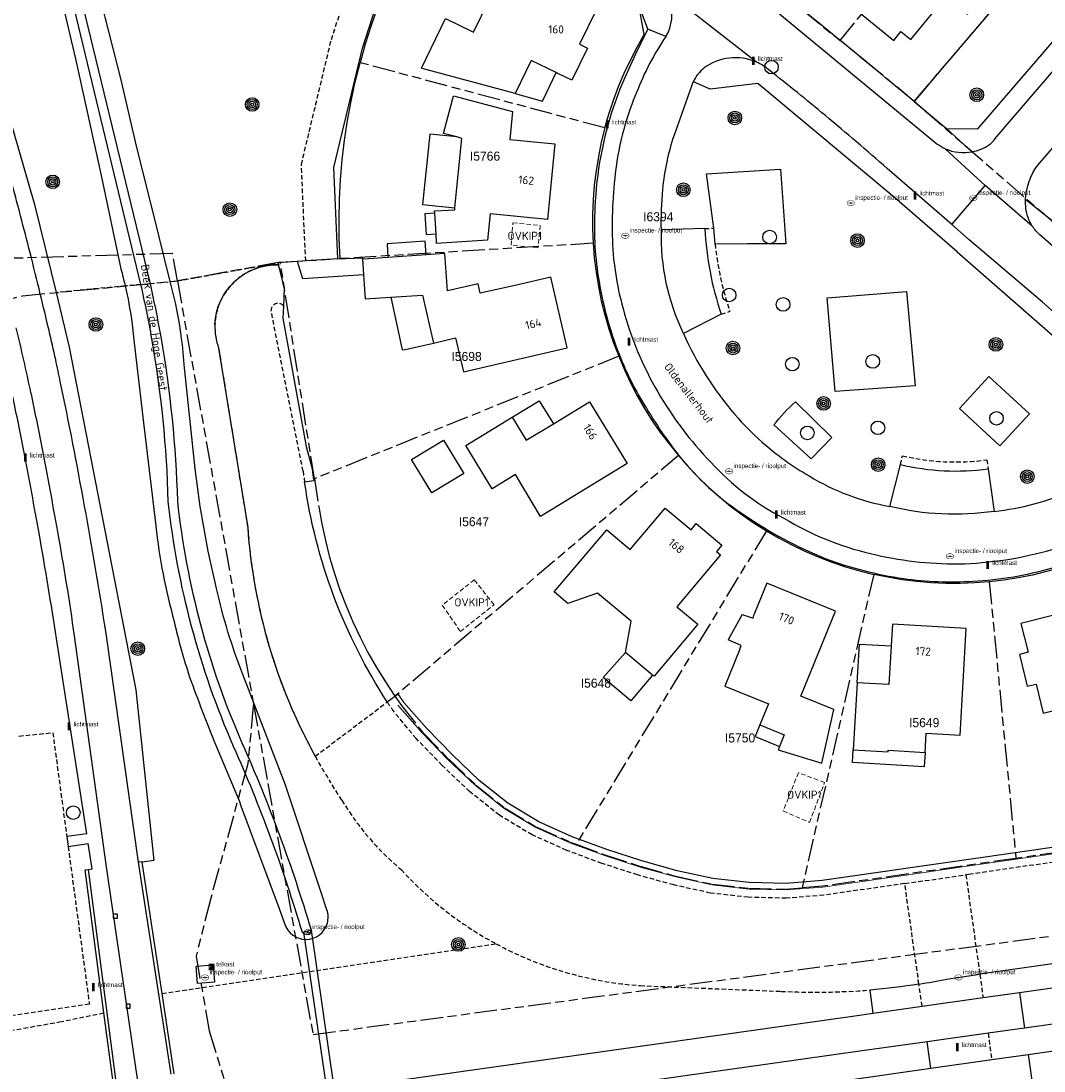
# Model space of a CAD drawing. Extents: x 168491 to 169507, y 481494 to 482503.
# Tile 58 of 108: x 169019 to 169132, y 481586 to 481702. Entities that reach past the tile are written whole.
import ezdxf
from ezdxf.enums import TextEntityAlignment as Align

# ---------------------------------------------------------------- set-up
doc = ezdxf.new("R2010")
doc.units = 0
doc.header["$LTSCALE"] = 0.5
doc.linetypes.add('KAD', pattern=[12, 5, -1, 2, -1, 2, -1])
doc.linetypes.add('STIPPELFIJN', pattern=[1.5, 1, -0.5])
doc.layers.get('0').update_dxf_attribs({"linetype": 'CONTINUOUS'})
for name, color, linetype in [('G01', 3, 'KAD'), ('G_BTD', 3, 'CONTINUOUS'), ('G_GBIP1', 7, 'CONTINUOUS'), ('G_KWDUPM1', 7, 'CONTINUOUS'), ('G_OWG', 7, 'CONTINUOUS'), ('G_OWT', 7, 'CONTINUOUS'), ('G_PNDMV', 1, 'CONTINUOUS'), ('G_PSHD', 1, 'CONTINUOUS'), ('G_WGD', 2, 'CONTINUOUS'), ('G_WTD', 4, 'CONTINUOUS'), ('L_TALUD', 7, 'CONTINUOUS'), ('LSHD', 7, 'CONTINUOUS'), ('NAR', 7, 'CONTINUOUS'), ('ORL', 7, 'CONTINUOUS'), ('OVKIP1', 7, 'CONTINUOUS'), ('PKST', 7, 'CONTINUOUS'), ('PPAL', 7, 'CONTINUOUS'), ('PPUT', 7, 'CONTINUOUS'), ('PSTM', 170, 'CONTINUOUS'), ('PVGO', 7, 'CONTINUOUS'), ('Q23', 4, 'CONTINUOUS'), ('Z01', 2, 'CONTINUOUS')]:
    doc.layers.add(name, color=color, linetype=linetype)
doc.layers.add('OBWVM', color=7, linetype='CONTINUOUS', lineweight=70)
doc.layers.add('PND', color=8, linetype='CONTINUOUS', lineweight=25)
doc.styles.add('ISO', font='isocpeur.ttf', dxfattribs={"height": 1})

# ---------------------------------------------------------------- blocks, each defined once
blk = doc.blocks.new('BOOM')
at = {"color": 0}
for radius in [0.75, 0.55, 0.35, 0.15]:
    blk.add_circle((0, 0), radius, dxfattribs=at)
blk = doc.blocks.new('KUNSTOBJ')
at = {"color": 0}
blk.add_circle((0, 0), 0.75, dxfattribs=at)
at = {"color": 0, "flags": 2}
blk.add_attdef('KUNSTOBJECT', (1.45, 0), '', height=1, dxfattribs=at)
blk = doc.blocks.new('PAAL')
at = {"linetype": 'ByBlock', "lineweight": -2}
h = blk.add_hatch(color=0, dxfattribs=at)
h.dxf.hatch_style = 1
h.paths.add_polyline_path([(0.15, 0.8), (-0.15, 0.8), (-0.15, -0.1), (0, -0.1, -0.414214), (-0.1, 0, -1), (0.1, 0, -0.414214), (0, -0.1), (0.15, -0.1)])
at = {"linetype": 'ByBlock', "lineweight": -2, "true_color": 0x681648}
h = blk.add_hatch(color=219, dxfattribs=at)
h.dxf.hatch_style = 1
h.paths.add_polyline_path([(-0.1, 0, 1), (0.1, 0, 1)])
at = {"color": 0, "linetype": 'ByBlock', "lineweight": -2}
blk.add_attdef('PAAL', (0.5, 0.35), '', height=0.5, dxfattribs=at)
blk = doc.blocks.new('ZITBANK')
at = {"color": 0, "linetype": 'Continuous'}
blk.add_circle((0, 0), 0.75, dxfattribs=at)
at = {"color": 0, "flags": 2}
blk.add_attdef('ZITBANK', (1.241258, 0.364682), '', height=1, dxfattribs=at)
blk = doc.blocks.new('SPEELOBJ')
at = {"color": 0, "linetype": 'Continuous'}
blk.add_circle((0, 0), 0.75, dxfattribs=at)
at = {"color": 0, "flags": 2}
blk.add_attdef('SPEELOBJECT', (1.45, 0), '', height=1, dxfattribs=at)
blk = doc.blocks.new('put')
at = {"linetype": 'ByBlock', "lineweight": -2}
h = blk.add_hatch(color=0, dxfattribs=at)
h.dxf.hatch_style = 1
edge = h.paths.add_edge_path()
edge.add_spline(control_points=[(0.44, 0), (0.44, 0.04), (0.43, 0.09), (0.36, 0.2), (0.28, 0.26), (0.09, 0.32), (-0.02, 0.33), (-0.22, 0.29), (-0.31, 0.24), (-0.42, 0.12), (-0.44, 0.06), (-0.44, -0.06), (-0.42, -0.12), (-0.33, -0.22), (-0.28, -0.26), (-0.1, -0.33), (0.04, -0.33), (0.27, -0.27), (0.37, -0.2), (0.43, -0.08), (0.44, -0.04), (0.44, 0)], knot_values=[0, 0, 0, 0, 0.380029, 0.380029, 1.118666, 1.118666, 1.857303, 1.857303, 2.59594, 2.59594, 3.13294, 3.13294, 3.66994, 3.66994, 4.20694, 4.20694, 5.079565, 5.079565, 5.952189, 5.952189, 6.283185, 6.283185, 6.283185, 6.283185], degree=3, periodic=0)
edge = h.paths.add_edge_path(flags=16)
edge.add_ellipse((0, 0), major_axis=(0.392, 0), ratio=0.689655, start_angle=0, end_angle=360)
h = blk.add_hatch(color=0, dxfattribs=at)
h.dxf.hatch_style = 1
h.paths.add_polyline_path([(-0.1, 0, -0.096396), (-0.09, 0.04), (-0.25, 0.04, 1), (-0.25, -0.04), (-0.09, -0.04, -0.096396)])
at = {"linetype": 'ByBlock', "lineweight": -2, "true_color": 0x681648}
h = blk.add_hatch(color=219, dxfattribs=at)
h.dxf.hatch_style = 1
h.paths.add_polyline_path([(0.1, 0, 1), (-0.1, 0, 1)])
at = {"linetype": 'ByBlock', "lineweight": -2}
h = blk.add_hatch(color=0, dxfattribs=at)
h.dxf.hatch_style = 1
h.paths.add_polyline_path([(0.25, 0.04), (0.09, 0.04, -0.096396), (0.1, 0, -0.096396), (0.09, -0.04), (0.25, -0.04, 1)])
at = {"color": 0, "linetype": 'ByBlock', "lineweight": -2}
blk.add_attdef('PUT', (0.5, 0.35), '', height=0.5, dxfattribs=at)
blk = doc.blocks.new('KAST')
at = {"linetype": 'ByBlock', "lineweight": -2}
h = blk.add_hatch(color=0, dxfattribs=at)
h.dxf.hatch_style = 1
h.paths.add_polyline_path([(0.34, 0.65), (-0.34, 0.65), (-0.34, 0.55), (0.34, 0.55)])
h = blk.add_hatch(color=0, dxfattribs=at)
h.dxf.hatch_style = 1
edge = h.paths.add_edge_path()
edge.add_line((0.34, 0.47), (-0.34, 0.47))
edge.add_line((-0.34, 0.47), (-0.34, -0.1))
edge.add_line((-0.34, -0.1), (0, -0.1))
edge.add_arc((0, 0), 0.1, 180, 270, ccw=False)
edge.add_arc((0, 0), 0.1, 0, 180, ccw=False)
edge.add_arc((0, 0), 0.1, -90, 0, ccw=False)
edge.add_line((0, -0.1), (0.34, -0.1))
edge.add_line((0.34, -0.1), (0.34, 0.47))
edge = h.paths.add_edge_path(flags=16)
edge.add_arc((-0.2, 0.31), 0.0607, 0, 360)
at = {"linetype": 'ByBlock', "lineweight": -2, "true_color": 0x681648}
h = blk.add_hatch(color=219, dxfattribs=at)
h.dxf.hatch_style = 1
h.paths.add_polyline_path([(-0.1, 0, 1), (0.1, 0, 1)])
at = {"color": 0, "linetype": 'ByBlock', "lineweight": -2}
blk.add_attdef('KAST', (0.5, 0.35), '', height=0.5, dxfattribs=at)
blk = doc.blocks.new('Q23')
for p, q in [((0.22, 0.22), (-0.23, 0.22)), ((-0.23, 0.22), (-0.23, -0.23)), ((0.22, -0.23), (0.22, 0.22)), ((-0.23, -0.23), (0.22, -0.23))]:
    blk.add_line(p, q)

msp = doc.modelspace()

# ---------------------------------------------------------------- linework, layer by layer
at = {"layer": 'G01'}
for p, q in [((169109.752, 481699.421), (169126.333, 481719.587)), ((169117.937, 481692.672), (169134.796, 481712.387)), ((169083.751, 481689.743), (169056.721, 481696.953)), ((169134.594, 481678.203), (169117.937, 481692.672)), ((169082.472, 481677.003), (169054.522, 481675.31)), ((169047.905, 481674.909), (169054.522, 481675.31)), ((169047.905, 481674.909), (169036.529, 481672.846)), ((169051.672, 481651.006), (169047.905, 481674.909)), ((169036.529, 481672.846), (169044.94, 481626.148)), ((169085.301, 481664.526), (169051.672, 481651.006)), ((169091.912, 481653.56), (169060.574, 481626.98)), ((169101.626, 481645.246), (169080.594, 481610.634)), ((169113.474, 481640.438), (169105.567, 481605.816)), ((169126.248, 481639.62), (169129.195, 481609.064)), ((169152.16, 481612.36), (169129.195, 481609.064))]:
    msp.add_line(p, q, dxfattribs=at)
for points in [[(169036.529, 481672.846), (169035.984, 481675.874), (169035.972, 481675.874), (169015.916, 481675.273), (169014.772, 481676.099), (169013.628, 481679.083), (169001.372, 481762.559), (169000, 481764.1421)], [(169083.751, 481689.743), (169084.197, 481691.285), (169084.705, 481692.808), (169085.272, 481694.31), (169085.9, 481695.787), (169086.585, 481697.239), (169087.329, 481698.662), (169088.128, 481700.054), (169087.161, 481705.275), (169080.752, 481710.227), (169074.3, 481715.122), (169067.805, 481719.961), (169066.554, 481718.224), (169065.358, 481716.447), (169064.22, 481714.634), (169063.14, 481712.785), (169062.12, 481710.902), (169061.16, 481708.988), (169060.262, 481707.045), (169059.426, 481705.074), (169058.653, 481703.077), (169057.944, 481701.056), (169057.3, 481699.014), (169056.721, 481696.953)], [(169101.453, 481706.114), (169105.611, 481702.778), (169109.752, 481699.421)], [(169117.937, 481692.672), (169113.853, 481696.057), (169109.752, 481699.421)], [(169054.522, 481675.31), (169054.424, 481677.493), (169054.397, 481679.677), (169054.442, 481681.862), (169054.556, 481684.044), (169054.742, 481686.221), (169054.998, 481688.391), (169055.324, 481690.551), (169055.721, 481692.7), (169056.186, 481694.835), (169056.721, 481696.953)], [(169083.751, 481689.743), (169083.369, 481688.182), (169083.05, 481686.607), (169082.794, 481685.02), (169082.601, 481683.424), (169082.473, 481681.822), (169082.408, 481680.216), (169082.408, 481678.609), (169082.472, 481677.003)], [(169082.472, 481677.003), (169082.599, 481675.402), (169082.792, 481673.807), (169083.051, 481672.222), (169083.374, 481670.648), (169083.761, 481669.089), (169084.212, 481667.548), (169084.725, 481666.026), (169085.301, 481664.526)], [(169016.388, 481670.416), (169019.41, 481671.207), (169036.514, 481672.845), (169036.529, 481672.846)], [(169085.301, 481664.526), (169085.924, 481663.044), (169086.608, 481661.589), (169087.352, 481660.164), (169088.153, 481658.77), (169089.012, 481657.41), (169089.925, 481656.087), (169090.893, 481654.803), (169091.912, 481653.56)], [(169091.912, 481653.56), (169092.97, 481652.353), (169094.077, 481651.19), (169095.23, 481650.073), (169096.428, 481649.005), (169097.669, 481647.986), (169098.95, 481647.019), (169100.27, 481646.105), (169101.626, 481645.246)], [(169051.672, 481651.006), (169052.161, 481647.886), (169052.489, 481646.021), (169052.888, 481644.169), (169053.356, 481642.334), (169053.894, 481640.517), (169054.5, 481638.723), (169055.174, 481636.953), (169055.914, 481635.209), (169056.72, 481633.495), (169057.59, 481631.813), (169058.523, 481630.164), (169059.518, 481628.553), (169060.574, 481626.98)], [(169101.626, 481645.246), (169103.013, 481644.439), (169104.432, 481643.688), (169105.881, 481642.996), (169107.355, 481642.362), (169108.855, 481641.789), (169110.376, 481641.277), (169111.916, 481640.826), (169113.474, 481640.438)], [(169138.637, 481642.869), (169137.155, 481642.244), (169135.65, 481641.68), (169134.122, 481641.178), (169132.575, 481640.738), (169131.012, 481640.362), (169129.434, 481640.05), (169127.846, 481639.802), (169126.248, 481639.62)], [(169126.248, 481639.62), (169124.646, 481639.497), (169123.04, 481639.439), (169121.433, 481639.445), (169119.828, 481639.515), (169118.227, 481639.65), (169116.633, 481639.849), (169115.047, 481640.112), (169113.474, 481640.438)], [(169060.574, 481626.98), (169061.281, 481625.964), (169063.651, 481622.988), (169066.496, 481620.048), (169069.487, 481617.207), (169072.68, 481614.653), (169076.182, 481612.557), (169079.933, 481610.878), (169080.594, 481610.634)], [(169044.94, 481626.148), (169044.915, 481625.889), (169044.313, 481619.519), (169040.182, 481604.543), (169038.593, 481598.261), (169040.053, 481590.009), (169042.912, 481580.676), (169041.958, 481576.615), (169037.699, 481548.882), (169042.844, 481528.693), (169044.432, 481522.027), (169045.003, 481516.886), (169044.176, 481503.177), (169039.029, 481500.516), (169038.8572, 481500)], [(169044.94, 481626.148), (169046.523, 481617.357), (169051.519, 481589.618), (169150.653, 481602.828)], [(169080.594, 481610.634), (169083.773, 481609.462), (169087.68, 481608.195), (169091.615, 481607.101), (169095.608, 481606.224), (169099.683, 481605.768), (169103.778, 481605.674), (169105.567, 481605.816)], [(169129.195, 481609.064), (169107.855, 481605.997), (169105.567, 481605.816)]]:
    msp.add_lwpolyline(points, dxfattribs=at)
at = {"layer": 'G_BTD', "linetype": 'Continuous', "lineweight": 25, "transparency": 33554687}
for points in [[(169151.953, 481732.452), (169148.77, 481728.766), (169121.074, 481696.371), (169117.937, 481692.672)], [(169054.265, 481675.291), (169053.815, 481685.368), (169056.975, 481698.539), (169058.51, 481703.23), (169062.302, 481711.349), (169065.564, 481716.399)], [(169095.808, 481678.681), (169095, 481684.661), (169103.158, 481685.187), (169103.765, 481676.956)], [(169095.946, 481676.917), (169095.808, 481678.681)], [(169103.765, 481676.956), (169099.521, 481676.935), (169095.946, 481676.917)], [(169049.823, 481674.998), (169047.674, 481674.856)], [(169047.674, 481674.856), (169047.69, 481674.64)], [(169048.349, 481672.094), (169048.019, 481673.367), (169047.69, 481674.64)], [(169048.349, 481672.094), (169048.253, 481670.079)], [(169109.211, 481660.641), (169108.334, 481670.985), (169117.107, 481671.687)], [(169117.107, 481671.687), (169118.072, 481661.254), (169109.211, 481660.641)], [(169048.253, 481670.079), (169048.19, 481668.732)], [(169048.19, 481668.732), (169050.748, 481654.576), (169051.418, 481652.089)], [(169126.21, 481662.307), (169130.697, 481658.168), (169127.426, 481654.622), (169122.939, 481658.761), (169126.21, 481662.307)], [(169104.825, 481659.501), (169108.86, 481655.556)], [(169108.86, 481655.556), (169106.58, 481653.189), (169102.456, 481656.959)], [(169050.587, 481650.657), (169051.602, 481650.801)], [(169059.73, 481626.345), (169060.925, 481627.244)], [(169172.895, 481615.965), (169123.973, 481608.943), (169107.786, 481606.617), (169103.76, 481606.298), (169099.725, 481606.39), (169095.71, 481606.839), (169091.766, 481607.706), (169087.859, 481608.792), (169083.977, 481610.051), (169080.168, 481611.455), (169076.47, 481613.11), (169073.036, 481615.166), (169069.897, 481617.677), (169066.935, 481620.491), (169064.11, 481623.409), (169061.561, 481626.3)], [(169040.632, 481595.402), (169038.737, 481595.259), (169038.594, 481597.165), (169040.492, 481597.307), (169040.632, 481595.402)]]:
    msp.add_lwpolyline(points, dxfattribs=at)
at = {"layer": 'G_BTD', "linetype": 'STIPPELFIJN', "lineweight": -3, "transparency": 33554687}
for points in [[(169050.709, 481675.056), (169050.233, 481685.711), (169053.544, 481699.51), (169055.191, 481704.543), (169059.177, 481713.077), (169064.97, 481722.045)], [(169094.809, 481678.629), (169095.808, 481678.681)], [(169035.737, 481672.769), (169036.514, 481672.845), (169047.674, 481674.856)], [(169030.763, 481672.294), (169023.123, 481671.562)], [(169050.43, 481651.84), (169046.881, 481669.596)], [(169096.633, 481669.171), (169097.579, 481669.494)], [(169041.09, 481665.439), (169044.306, 481645.607)], [(169116.422, 481652.574), (169116.655, 481653.547)], [(169125.98, 481653.088), (169126.118, 481652.098)], [(169051.762, 481620.351), (169059.73, 481626.345)], [(169116.912, 481606.29), (169107.966, 481605.004), (169103.806, 481604.674), (169099.616, 481604.77), (169095.445, 481605.237), (169091.374, 481606.131), (169087.392, 481607.238), (169083.446, 481608.518), (169079.555, 481609.952), (169075.72, 481611.669), (169072.109, 481613.83), (169068.829, 481616.453), (169065.793, 481619.338), (169062.915, 481622.311), (169060.327, 481625.447)], [(169019.029, 481622.581), (169022.765, 481622.954), (169024.311, 481611.477)], [(169054.714, 481615.499), (169053.382, 481617.595)], [(169315.802, 481603.172), (169311.584, 481603.778), (169310.719, 481603.953), (169294.064, 481608.286), (169284.689, 481610.732), (169278.522, 481612.507), (169258.312, 481615.328), (169250.191, 481616.224), (169246.119, 481616.54), (169233.866, 481617.237), (169221.581, 481617.539), (169217.485, 481617.537), (169209.328, 481617.377), (169201.18, 481617.038), (169193.029, 481616.57), (169184.929, 481615.914), (169180.906, 481615.476), (169124.204, 481607.338), (169123.657, 481607.259)], [(169024.459, 481610.376), (169026.804, 481592.964), (169003.196, 481589.432)], [(169116.912, 481606.29), (169123.657, 481607.259)], [(169123.657, 481607.259), (169125.2, 481596.266)], [(169118.474, 481595.179), (169116.912, 481606.29)], [(169034.84, 481594.155), (169071.761, 481599.625)], [(169087.671, 481595.012), (169103.236, 481594.383)], [(169000, 481589.6924), (169003.285, 481587.439), (169023.504, 481591.005), (169028.413, 481592.008)]]:
    msp.add_lwpolyline(points, dxfattribs=at)
for points in [[(169097.579, 481669.494, -0.05615593), (169095.946, 481676.917)], [(169040.686, 481667.989, -0.41076529), (169047.69, 481674.64)], [(169046.881, 481669.596, -0.71951011), (169048.253, 481670.079)], [(169040.686, 481667.989, 0.09488133), (169041.09, 481665.439)], [(169116.655, 481653.547, 0.09319154), (169125.98, 481653.088)], [(169050.587, 481650.657, -0.00592499), (169050.43, 481651.84)], [(169044.306, 481645.607, 0.1095124), (169051.762, 481620.351)], [(169060.327, 481625.447, -0.00488815), (169059.73, 481626.345)], [(169053.382, 481617.595, -0.01319539), (169051.762, 481620.351)], [(169061.253, 481607.832, -0.08461523), (169054.714, 481615.499)], [(169071.761, 481599.625, -0.08500806), (169061.253, 481607.832)], [(169071.761, 481599.625, 0.10604849), (169087.671, 481595.012)], [(169103.236, 481594.383, 0.03204194), (169113.067, 481594.53)]]:
    msp.add_lwpolyline(points, format="xyb", dxfattribs=at)
at = {"layer": 'G_BTD', "linetype": 'Continuous', "lineweight": 25, "transparency": 33554687}
for points in [[(169102.456, 481656.959, -0.04540214), (169104.825, 481659.501)], [(169051.418, 481652.089, 0.00456522), (169051.602, 481650.801)], [(169059.73, 481626.345, -0.1096136), (169050.587, 481650.657)], [(169061.561, 481626.3, -0.00633513), (169060.925, 481627.244)]]:
    msp.add_lwpolyline(points, format="xyb", dxfattribs=at)
at = {"layer": 'G_GBIP1', "linetype": 'Continuous', "lineweight": 25, "transparency": 33554687}
for points in [[(169073.858, 481693.561), (169076.872, 481692.702), (169078.393, 481695.855)], [(169067.396, 481688.746), (169064.41, 481689.044), (169063.633, 481681.277), (169067.197, 481680.921)], [(169064.972, 481680.343), (169063.866, 481680.276), (169064.006, 481677.973), (169065.112, 481678.04)], [(169064.005, 481675.724), (169063.905, 481677.239), (169059.704, 481676.96), (169059.805, 481675.444)], [(169054.265, 481675.291), (169050.709, 481675.056)], [(169054.265, 481675.291), (169056.966, 481675.412), (169056.984, 481675.257)], [(169050.709, 481675.056), (169049.823, 481674.998)], [(169057.099, 481673.535), (169050.385, 481673.088), (169049.823, 481674.998)], [(169060.118, 481671.055), (169061.383, 481665.221), (169061.695, 481665.288), (169064.821, 481665.989)], [(169111.646, 481628.464), (169111.898, 481632.743), (169115.402, 481632.537)], [(169089.035, 481629.319), (169086.636, 481626.477), (169083.59, 481629.047), (169086.052, 481631.825)], [(169100.897, 481623.802), (169100.374, 481622.516), (169103.07, 481621.421)], [(169119.146, 481620.781), (169119.051, 481619.18), (169111.128, 481619.651), (169111.212, 481621.061)]]:
    msp.add_lwpolyline(points, dxfattribs=at)
at = {"layer": 'G_KWDUPM1', "linetype": 'Continuous', "lineweight": 25, "transparency": 33554687}
msp.add_lwpolyline([(169050.46, 481600.933), (169056.891, 481557.315), (169057.655, 481557.44), (169051.352, 481601.147), (169050.46, 481600.933)], dxfattribs=at)
at = {"layer": 'G_OWG', "linetype": 'Continuous', "lineweight": 25, "transparency": 33554687}
for points in [[(169180.543, 481604.134), (169125.2, 481596.266)], [(169121.539, 481595.746), (169125.2, 481596.266)], [(169113.431, 481591.969), (169113.067, 481594.53)], [(169119.776, 481585.883), (169119.365, 481588.813)]]:
    msp.add_lwpolyline(points, dxfattribs=at)
for points in [[(169118.474, 481595.179, -0.02052187), (169113.067, 481594.53)], [(169118.474, 481595.179, 0.01208084), (169121.539, 481595.746)]]:
    msp.add_lwpolyline(points, format="xyb", dxfattribs=at)
at = {"layer": 'G_OWG', "linetype": 'STIPPELFIJN', "lineweight": -3, "transparency": 33554687}
for points in [[(169118.814, 481592.734), (169118.474, 481595.179)], [(169125.2, 481596.266), (169125.561, 481593.693)], [(169126.113, 481589.76), (169126.523, 481586.841)]]:
    msp.add_lwpolyline(points, dxfattribs=at)
at = {"layer": 'G_OWT', "linetype": 'Continuous', "lineweight": 25, "transparency": 33554687}
for points in [[(169035.737, 481672.769), (169035.737, 481672.771), (169034.505, 481677.704), (169031.923, 481688.074), (169030.296, 481695.193), (169026.796, 481708.944)], [(169022.686, 481707.811), (169023.576, 481704.598), (169025.257, 481697.386), (169028.117, 481684.49), (169030.293, 481674.173)], [(169036.361, 481670.269), (169035.737, 481672.769)], [(169031.497, 481668.372), (169031.77, 481666.028), (169032.8, 481657.177), (169034.151, 481645.79)], [(169038.503, 481652.093), (169037.294, 481663.602)], [(169053.06, 481603.383), (169052.418, 481605.311), (169048.431, 481617.284), (169043.757, 481629.386)], [(169040.75, 481621.635), (169043.39, 481615.334), (169043.554, 481614.891), (169047.762, 481603.523), (169048.375, 481601.868)]]:
    msp.add_lwpolyline(points, dxfattribs=at)
for points in [[(169030.293, 481674.173, -0.00964191), (169030.763, 481672.294)], [(169030.763, 481672.294, -0.02044515), (169031.497, 481668.372)], [(169036.906, 481667.158, 0.01514955), (169036.361, 481670.269)], [(169037.294, 481663.602, 0.01685631), (169036.906, 481667.158)], [(169040.86, 481638.894, -0.0312804), (169038.503, 481652.093)], [(169034.151, 481645.79, 0.03905944), (169036.169, 481635.246)], [(169043.757, 481629.386, -0.03943288), (169040.86, 481638.894)], [(169036.169, 481635.246, 0.02352656), (169037.888, 481629.088)], [(169037.888, 481629.088, 0.00963142), (169040.75, 481621.635)], [(169053.102, 481601.923, 0.1520472), (169053.06, 481603.383)], [(169048.375, 481601.868, 0.74952346), (169053.102, 481601.923)]]:
    msp.add_lwpolyline(points, format="xyb", dxfattribs=at)
at = {"layer": 'G_OWT', "linetype": 'STIPPELFIJN', "lineweight": -3, "transparency": 33554687}
for points in [[(169032.504, 481672.452), (169030.763, 481672.294)], [(169033.507, 481672.55), (169035.737, 481672.769)]]:
    msp.add_lwpolyline(points, dxfattribs=at)
at = {"layer": 'G_PNDMV', "linetype": 'Continuous', "lineweight": 25, "transparency": 33554687}
for points in [[(169112.13, 481702.313), (169115.703, 481699.409), (169116.485, 481700.391), (169117.565, 481699.513), (169121.441, 481704.262), (169123.847, 481702.309), (169128.935, 481708.573), (169126.396, 481710.658), (169124.365, 481708.186), (169119.927, 481711.796)], [(169063.506, 481696.339), (169066.158, 481701.817), (169069.252, 481700.315), (169070.983, 481703.867), (169071.849, 481703.434), (169073.74, 481707.295), (169075.027, 481706.671), (169075.679, 481708.022), (169082.213, 481704.817), (169081.549, 481703.466), (169082.837, 481702.844), (169080.97, 481699.003), (169081.848, 481698.565), (169080.132, 481695.016), (169078.503, 481695.802), (169078.393, 481695.855)], [(169078.393, 481695.855), (169075.608, 481697.198), (169073.858, 481693.561)], [(169073.858, 481693.561), (169063.59, 481696.3), (169063.506, 481696.339)], [(169067.396, 481688.746), (169065.923, 481689.137), (169067.027, 481693.293), (169073.562, 481691.557), (169073.283, 481688.471), (169078.25, 481687.995), (169077.42, 481679.626), (169071.101, 481680.253), (169070.812, 481677.339), (169065.175, 481676.997), (169065.112, 481678.04)], [(169067.197, 481680.921), (169067.959, 481688.596), (169067.396, 481688.746)], [(169064.972, 481680.343), (169064.957, 481680.584), (169067.177, 481680.718)], [(169065.112, 481678.04), (169064.972, 481680.343)], [(169067.177, 481680.718), (169067.197, 481680.921)], [(169057.081, 481675.263), (169056.984, 481675.257)], [(169056.984, 481675.257), (169057.099, 481673.535)], [(169059.805, 481675.444), (169057.081, 481675.263)], [(169064.005, 481675.724), (169059.805, 481675.444)], [(169064.821, 481665.989), (169067.276, 481666.555), (169068.139, 481662.813), (169079.608, 481665.456), (169077.814, 481673.246), (169073.99, 481672.382), (169070.001, 481671.481), (169069.753, 481672.523), (169066.385, 481671.754), (169066.099, 481675.863), (169064.005, 481675.724)], [(169057.099, 481673.535), (169057.276, 481670.866), (169060.118, 481671.055)], [(169060.118, 481671.055), (169063.602, 481671.287), (169064.821, 481665.989)], [(169078.081, 481657.068), (169082.084, 481659.502), (169086.239, 481652.678), (169076.67, 481646.841)], [(169076.67, 481646.841), (169073.88, 481651.455), (169071.321, 481649.89), (169068.4, 481654.668), (169073.518, 481657.796)], [(169073.518, 481657.796), (169075.082, 481655.245), (169078.081, 481657.068)], [(169065.94, 481655.272), (169068.178, 481651.586), (169064.643, 481649.441), (169062.406, 481653.128), (169065.94, 481655.272)], [(169082.953, 481638.369), (169079.686, 481637.217), (169078.165, 481638.501), (169083.969, 481645.372), (169086.565, 481643.186), (169090.431, 481647.765), (169093.29, 481645.348), (169093.868, 481646.041), (169096.675, 481643.667), (169096.094, 481642.98), (169096.55, 481642.597), (169091.726, 481636.854), (169094.023, 481634.924), (169089.2, 481629.181), (169089.035, 481629.319)], [(169103.07, 481621.421), (169103.034, 481621.331), (169102.922, 481621.056), (169107.725, 481619.581), (169109.078, 481625.503), (169105.436, 481626.998), (169109.257, 481636.386), (169101.672, 481639.477), (169100.278, 481636.052)], [(169086.052, 481631.825), (169086.659, 481635.257), (169082.953, 481638.369)], [(169098.934, 481635.988), (169097.379, 481633.212)], [(169098.934, 481635.988), (169100.155, 481635.585), (169100.278, 481636.052)], [(169137.746, 481633.878), (169137.015, 481636.835), (169129.74, 481635.015), (169130.535, 481631.831), (169129.574, 481631.593), (169130.444, 481628.079), (169131.415, 481628.319), (169132.208, 481625.116), (169135.78, 481626)], [(169119.146, 481620.781), (169119.271, 481622.892), (169123.015, 481622.672), (169123.708, 481634.446), (169115.543, 481634.939), (169115.403, 481632.559), (169115.402, 481632.537)], [(169098.695, 481632.167), (169098.847, 481632.584), (169097.379, 481633.212)], [(169115.402, 481632.537), (169115.15, 481628.258), (169111.646, 481628.464)], [(169089.035, 481629.319), (169086.052, 481631.825)], [(169098.695, 481632.167), (169097.042, 481628.1), (169101.85, 481626.145), (169100.897, 481623.802)], [(169111.646, 481628.464), (169111.212, 481621.061)], [(169100.897, 481623.802), (169103.592, 481622.705), (169103.07, 481621.421)], [(169111.212, 481621.061), (169115.062, 481620.833), (169115.073, 481621.023), (169119.146, 481620.781)]]:
    msp.add_lwpolyline(points, dxfattribs=at)
at = {"layer": 'G_PSHD', "linetype": 'Continuous', "lineweight": 25, "transparency": 33554687}
for points in [[(169032.627, 481608.639), (169032.617, 481608.705), (169032.252, 481608.654)], [(169035.83, 481585.232), (169032.252, 481608.654)], [(169034.84, 481594.155), (169032.627, 481608.639)], [(169028.413, 481592.008), (169026.334, 481607.806), (169026.7, 481607.855)], [(169029.785, 481584.408), (169026.7, 481607.855)], [(169036.195, 481585.282), (169034.84, 481594.155)], [(169029.42, 481584.359), (169028.413, 481592.008)]]:
    msp.add_lwpolyline(points, dxfattribs=at)
at = {"layer": 'G_WGD', "lineweight": -3, "transparency": 33554687}
for points in [[(169120.46, 481687.971), (169101.604, 481703.538), (169082.991, 481717.963), (169068.911, 481728.419)], [(169126.907, 481688.566), (169157.055, 481723.745)], [(169100.517, 481697.015), (169090.37, 481704.972)], [(169090.509, 481699.842), (169088.534, 481700.65)], [(169124.36, 481687.113), (169123.535, 481687.802), (169121.502, 481689.683)], [(169125.786, 481683.385), (169121.364, 481687.454)], [(169122.094, 481679.066), (169114.976, 481685.261)], [(169122.094, 481679.066), (169125.786, 481683.385)], [(169130.994, 481678.911), (169125.786, 481683.385)], [(169143.356, 481660.522), (169132.144, 481670.498), (169124.029, 481677.383), (169122.094, 481679.066)], [(169152.989, 481659.043), (169139.13, 481671.519), (169131.849, 481677.941)], [(169032.113, 481584.726), (169028.709, 481608.133), (169025.167, 481633.644)], [(169032.252, 481608.654), (169028.618, 481634.148)], [(169129.579, 481594.264), (169130.139, 481590.325)], [(169130.553, 481587.413), (169131.108, 481583.511)]]:
    msp.add_lwpolyline(points, dxfattribs=at)
at = {"layer": 'G_WGD', "linetype": 'Continuous', "lineweight": 25, "transparency": 33554687}
for points in [[(169121.502, 481689.683), (169124.972, 481689.647), (169145.004, 481712.948), (169155.52, 481725.205)], [(169088.534, 481700.65), (169086.732, 481705.426), (169081.622, 481709.381), (169076.34, 481713.431), (169067.796, 481719.854)], [(169013.94, 481704.82), (169020.757, 481681.296), (169023.123, 481671.562)], [(169088.534, 481700.65), (169088.372, 481700.382), (169087.132, 481697.834), (169085.859, 481695.059)], [(169091.446, 481689.001), (169093.385, 481694.38)], [(169122.68, 481676.048), (169115.818, 481682.031), (169100.656, 481694.664), (169095.418, 481694.03), (169093.548, 481694.846)], [(169117.937, 481692.672), (169121.502, 481689.683)], [(169131.626, 481685.649), (169134.583, 481689.092)], [(169133.238, 481679.453), (169130.262, 481681.835)], [(169094.809, 481678.629), (169090.017, 481678.478)], [(169122.68, 481676.048), (169132.376, 481667.593), (169141.603, 481659.494)], [(169023.123, 481671.562), (169024.592, 481665.519), (169031.941, 481627.684), (169033.939, 481608.839), (169032.627, 481608.639)], [(169096.633, 481669.171), (169092.456, 481667.045)], [(169115.256, 481647.938), (169116.422, 481652.574)], [(169126.118, 481652.098), (169126.775, 481647.4)], [(169026.512, 481611.774), (169023.157, 481633.365)], [(169026.512, 481611.774), (169024.311, 481611.477)], [(169024.311, 481611.477), (169024.459, 481610.376)], [(169024.459, 481610.376), (169026.676, 481610.72)], [(169026.7, 481607.855), (169027.11, 481607.926), (169026.676, 481610.72)], [(169129.579, 481594.264), (169180.908, 481601.562)], [(169180.024, 481597.326), (169130.139, 481590.325)], [(169125.561, 481593.693), (169129.579, 481594.264)], [(169130.553, 481587.413), (169180.491, 481594.502)], [(169118.814, 481592.734), (169125.561, 481593.693)], [(169036.832, 481581.15), (169111.647, 481591.715), (169113.431, 481591.969)], [(169113.431, 481591.969), (169118.814, 481592.734)], [(169126.113, 481589.76), (169119.365, 481588.813)], [(169130.139, 481590.325), (169126.113, 481589.76)], [(169119.365, 481588.813), (169112.2, 481587.808), (169037.384, 481577.24)], [(169126.523, 481586.841), (169130.553, 481587.413)], [(169037.802, 481574.281), (169100.771, 481583.185), (169119.776, 481585.883)], [(169119.776, 481585.883), (169126.523, 481586.841)]]:
    msp.add_lwpolyline(points, dxfattribs=at)
for points in [[(169117.937, 481692.672, 0.00541851), (169101.453, 481706.114)], [(169085.859, 481695.059, 0.05700478), (169083.316, 481686.656)], [(169093.385, 481694.38, -0.03269265), (169093.548, 481694.846)], [(169090.179, 481682.966, -0.05514779), (169091.446, 481689.001)], [(169083.316, 481686.656, 0.03458258), (169082.673, 481680.957)], [(169130.262, 481681.835, -0.15460998), (169131.626, 481685.649)], [(169090.017, 481678.478, -0.03209201), (169090.179, 481682.966)], [(169082.673, 481680.957, 0.05413148), (169083.036, 481673.328)], [(169094.809, 481678.629, 0.06934922), (169096.633, 481669.171)], [(169083.036, 481673.328, 0.05406676), (169085.335, 481664.766)], [(169092.456, 481667.045, 0.07319812), (169098.125, 481658.105)], [(169085.335, 481664.766, 0.04826069), (169088.354, 481658.785)], [(169019.562, 481654.079, 0.00547068), (169018.337, 481660.085)], [(169088.354, 481658.785, 0.03294656), (169092.518, 481652.84)], [(169098.125, 481658.105, 0.03366895), (169101.153, 481655.044)], [(169101.153, 481655.044, 0.05012498), (169106.354, 481651.305)], [(169021.28, 481644.821, 0.00345767), (169019.562, 481654.079)], [(169092.518, 481652.84, 0.07205794), (169099.197, 481646.986)], [(169116.422, 481652.574, 0.09323241), (169126.118, 481652.098)], [(169106.354, 481651.305, 0.09333833), (169115.256, 481647.938)], [(169126.775, 481647.4, 0.0761773), (169135.464, 481649.702)], [(169099.197, 481646.986, 0.05468126), (169108.1, 481642.207)], [(169023.157, 481633.365, 0.00708068), (169021.28, 481644.821)], [(169108.1, 481642.207, 0.05600361), (169116.776, 481639.985)], [(169124.428, 481639.695, 0.05967003), (169133.36, 481641.206)], [(169116.776, 481639.985, 0.05410504), (169124.428, 481639.695)]]:
    msp.add_lwpolyline(points, format="xyb", dxfattribs=at)
at = {"layer": 'G_WGD', "lineweight": -3, "transparency": 33554687}
for points in [[(169090.509, 481699.842, 0.29103075), (169090.37, 481704.972)], [(169090.509, 481699.842, 0.05767336), (169087.271, 481693.667)], [(169100.517, 481697.015, 0.26960128), (169094.753, 481696.369)], [(169094.753, 481696.369, 0.13341291), (169093.548, 481694.846)], [(169101.899, 481696.155, 0.07059232), (169100.517, 481697.015)], [(169108.14, 481691.102, 0.00655414), (169101.899, 481696.155)], [(169087.271, 481693.667, 0.05756626), (169085.128, 481686.281)], [(169114.976, 481685.261, 0.00655028), (169108.14, 481691.102)], [(169121.364, 481687.454, -0.05157194), (169120.46, 481687.971)], [(169126.163, 481687.837, 0.09300474), (169126.907, 481688.566)], [(169121.364, 481687.454, 0.15253615), (169124.36, 481687.113)], [(169124.36, 481687.113, 0.09767774), (169126.163, 481687.837)], [(169085.128, 481686.281, 0.04237573), (169084.591, 481677.856)], [(169020.255, 481675.952, 0.00405626), (169018.118, 481684.109)], [(169130.296, 481680.864, -0.0370658), (169130.262, 481681.835)], [(169130.994, 481678.911, -0.11789709), (169130.296, 481680.864)], [(169131.849, 481677.941, -0.07289802), (169130.994, 481678.911)], [(169084.591, 481677.856, 0.06337638), (169085.774, 481669.793)], [(169092.456, 481667.045, -0.11868279), (169090.017, 481678.478)], [(169021.386, 481671.396, 0.0023769), (169020.255, 481675.952)], [(169022.351, 481667.366, 0.00175517), (169021.386, 481671.396)], [(169085.774, 481669.793, 0.06528667), (169089.607, 481660.589)], [(169020.353, 481660.52, 0.00545859), (169018.732, 481667.671)], [(169023.09, 481664.119, 0.00400645), (169022.351, 481667.366)], [(169023.598, 481661.745, 0.0025891), (169023.09, 481664.119)], [(169028.618, 481634.148, 0.01283135), (169023.598, 481661.745)], [(169021.587, 481654.469, 0.00530372), (169020.353, 481660.52)], [(169089.607, 481660.589, 0.05976954), (169095.467, 481652.829)], [(169023.31, 481645.183, 0.00355136), (169021.587, 481654.469)], [(169095.467, 481652.829, 0.08919236), (169103.561, 481646.639)], [(169126.775, 481647.4, -0.0977532), (169115.256, 481647.938)], [(169103.561, 481646.639, 0.07936729), (169113.134, 481642.739)], [(169025.167, 481633.644, 0.0099729), (169023.31, 481645.183)], [(169113.134, 481642.739, 0.06143273), (169122.852, 481641.6)], [(169122.852, 481641.6, 0.06495015), (169133.213, 481643.191)]]:
    msp.add_lwpolyline(points, format="xyb", dxfattribs=at)
at = {"layer": 'G_WTD', "linetype": 'Continuous', "lineweight": 25, "transparency": 33554687}
for points in [[(169032.504, 481672.452), (169023.913, 481708.109)], [(169024.83, 481708.368), (169033.477, 481672.681), (169033.505, 481672.557), (169033.507, 481672.55)]]:
    msp.add_lwpolyline(points, dxfattribs=at)
for points in [[(169033.715, 481666.456, 0.01253593), (169032.504, 481672.452)], [(169033.507, 481672.55, -0.01193576), (169034.693, 481666.671)], [(169035.528, 481648.465, 0.0370729), (169033.715, 481666.456)], [(169034.693, 481666.671, -0.03694042), (169036.527, 481648.533)], [(169036.527, 481648.533, 0.07586815), (169043.656, 481621.845)], [(169042.742, 481621.441, -0.07600365), (169035.528, 481648.465)], [(169043.656, 481621.845, -0.03250731), (169051.302, 481601.179)], [(169050.344, 481600.894, 0.03242288), (169042.742, 481621.441)], [(169051.302, 481601.179, -0.74230858), (169050.344, 481600.894)]]:
    msp.add_lwpolyline(points, format="xyb", dxfattribs=at)
at = {"layer": 'L_TALUD', "linetype": 'Continuous', "transparency": 33554687}
for points in [[(169040.686, 481667.989, -0.41076529), (169047.69, 481674.64)], [(169040.686, 481667.989, 0.09488133), (169041.09, 481665.439)], [(169044.306, 481645.607, 0.1095124), (169051.762, 481620.351)]]:
    msp.add_lwpolyline(points, format="xyb", dxfattribs=at)
msp.add_lwpolyline([(169041.09, 481665.439), (169044.306, 481645.607)], dxfattribs=at)
at = {"layer": 'LSHD', "linetype": 'Continuous', "lineweight": 13, "transparency": 33554687}
for points in [[(169088.534, 481700.65), (169086.732, 481705.426), (169081.622, 481709.381), (169076.34, 481713.431), (169067.796, 481719.854)], [(169088.534, 481700.65), (169088.372, 481700.382), (169087.132, 481697.834), (169085.859, 481695.059)], [(169175.038, 481615.552), (169124.075, 481608.238), (169123.531, 481608.16), (169116.786, 481607.19), (169107.865, 481605.908), (169103.781, 481605.584), (169099.677, 481605.678), (169095.593, 481606.135), (169091.594, 481607.014), (169087.654, 481608.109), (169083.744, 481609.377), (169079.899, 481610.794), (169076.14, 481612.477), (169072.629, 481614.579), (169069.428, 481617.139), (169066.433, 481619.984), (169063.585, 481622.927), (169060.909, 481625.993)]]:
    msp.add_lwpolyline(points, dxfattribs=at)
for points in [[(169085.859, 481695.059, 0.05700478), (169083.316, 481686.656)], [(169083.316, 481686.656, 0.03458258), (169082.673, 481680.957)]]:
    msp.add_lwpolyline(points, format="xyb", dxfattribs=at)
at = {"layer": 'OBWVM', "linetype": 'STIPPELFIJN', "lineweight": 13, "transparency": 33554687}
for points in [[(169073.605, 481679.267), (169076.618, 481678.972), (169076.376, 481676.505), (169073.403, 481676.796), (169073.605, 481679.267)], [(169067.801, 481634.13), (169071.518, 481637.077), (169069.332, 481639.836), (169065.807, 481637.042), (169067.801, 481634.13)], [(169106.389, 481613.033), (169108.046, 481617.453), (169105.165, 481618.534), (169103.479, 481614.303), (169106.389, 481613.033)]]:
    msp.add_lwpolyline(points, dxfattribs=at)
at = {"layer": 'PND', "linetype": 'Continuous', "lineweight": 25, "transparency": 33554687}
msp.add_lwpolyline([(169073.518, 481657.796), (169076.517, 481659.619), (169078.081, 481657.068)], dxfattribs=at)

# ---------------------------------------------------------------- block references
at = {"layer": 'PKST', "linetype": 'Continuous', "lineweight": 70, "transparency": 33554687}
msp.add_blockref('KAST', (169040.32, 481596.788), dxfattribs=at).add_auto_attribs({'KAST': 'telkast'})
at = {"layer": 'PPAL', "linetype": 'Continuous', "lineweight": 13, "transparency": 33554687}
for p in [(169100.177, 481696.801), (169084.032, 481689.787), (169118.034, 481681.938), (169086.429, 481665.783), (169019.735, 481652.993), (169102.731, 481646.696), (169126.075, 481641.121), (169024.569, 481623.295), (169027.256, 481594.501), (169122.72, 481587.876)]:
    msp.add_blockref('PAAL', p, dxfattribs=at).add_auto_attribs({'PAAL': 'lichtmast'})
at = {"layer": 'PPUT', "linetype": 'Continuous', "lineweight": 13, "transparency": 33554687}
for p in [(169110.949, 481681.448), (169124.477, 481682.001), (169086.02, 481677.843), (169097.485, 481651.821), (169121.897, 481642.438), (169050.946, 481600.916), (169039.587, 481595.916), (169122.845, 481595.921)]:
    msp.add_blockref('put', p, dxfattribs=at).add_auto_attribs({'PUT': 'inspectie- / rioolput'})
at = {"layer": 'PSTM', "linetype": 'Continuous', "lineweight": 0, "transparency": 33554687}
for name, p in [('KUNSTOBJ', (169102.185, 481696.462)), ('SPEELOBJ', (169101.969, 481677.696)), ('ZITBANK', (169097.505, 481671.291)), ('SPEELOBJ', (169103.461, 481670.25)), ('SPEELOBJ', (169104.486, 481663.655)), ('SPEELOBJ', (169113.373, 481663.955)), ('SPEELOBJ', (169127.043, 481657.674)), ('SPEELOBJ', (169106.142, 481656.062)), ('SPEELOBJ', (169113.94, 481656.62)), ('ZITBANK', (169025.022, 481614.119))]:
    msp.add_blockref(name, p, dxfattribs=at)
at = {"layer": 'PVGO', "linetype": 'Continuous', "lineweight": 0, "transparency": 33554687}
for p in [(169124.861, 481693.41), (169044.796, 481692.336), (169098.134, 481690.846), (169022.759, 481683.792), (169092.444, 481682.915), (169042.337, 481680.725), (169111.68, 481677.307), (169027.527, 481668.04), (169097.927, 481665.433), (169126.975, 481665.833), (169107.937, 481659.319), (169113.972, 481652.555), (169130.442, 481651.236), (169032.155, 481632.234), (169067.581, 481599.563)]:
    msp.add_blockref('BOOM', p, dxfattribs=at)
at = {"layer": 'Q23'}
for p in [(169029.68, 481602.698), (169031.101, 481592.752)]:
    msp.add_blockref('Q23', p, dxfattribs=at)

# ---------------------------------------------------------------- texts
at = {"layer": 'NAR', "linetype": 'Continuous', "lineweight": 25, "transparency": 33554687, "style": 'ISO'}
for s, rotation, p in [('160', 359.7, (169078.378, 481700.625)), ('162', 354.3, (169075.078, 481683.978)), ('164', 13, (169075.864, 481668.117)), ('166', 301.4, (169082.149, 481656.171)), ('168', 320, (169091.665, 481643.57)), ('170', 337.9, (169103.845, 481635.561)), ('172', 356.6, (169118.946, 481631.936))]:
    msp.add_text(s, height=0.9, rotation=rotation, dxfattribs=at).set_placement(p, align=Align.MIDDLE_CENTER)
at = {"layer": 'ORL', "linetype": 'Continuous', "lineweight": 25, "transparency": 33554687, "style": 'ISO'}
for s, rotation, p in [('Beek van de Hoge Geest', 278.5, (169033.986, 481667.701)), ('Oldenallerhout', 307.6, (169093.056, 481660.445))]:
    msp.add_text(s, height=0.9, rotation=rotation, dxfattribs=at).set_placement(p, align=Align.MIDDLE_CENTER)
at = {"layer": 'OVKIP1', "linetype": 'Continuous', "lineweight": 70, "transparency": 33554687, "style": 'ISO'}
for p in [(169074.924, 481677.828), (169069.048, 481637.352), (169105.817, 481616.102)]:
    msp.add_text('OVKIP1', height=0.9, dxfattribs=at).set_placement(p, align=Align.MIDDLE_CENTER)
at = {"layer": 'Z01', "ltscale": 0.5}
for s, p in [('I5766', (169068.8538, 481686.1315)), ('I6394', (169087.9965, 481679.4336)), ('I5698', (169066.8137, 481664.0045)), ('I5647', (169067.6271, 481645.753)), ('I5648', (169081.1, 481627.9281)), ('I5649', (169117.381, 481623.5609)), ('I5750', (169097.034, 481621.8767))]:
    msp.add_text(s, height=1, dxfattribs=at).set_placement(p)

doc.saveas('drawing.dxf')
